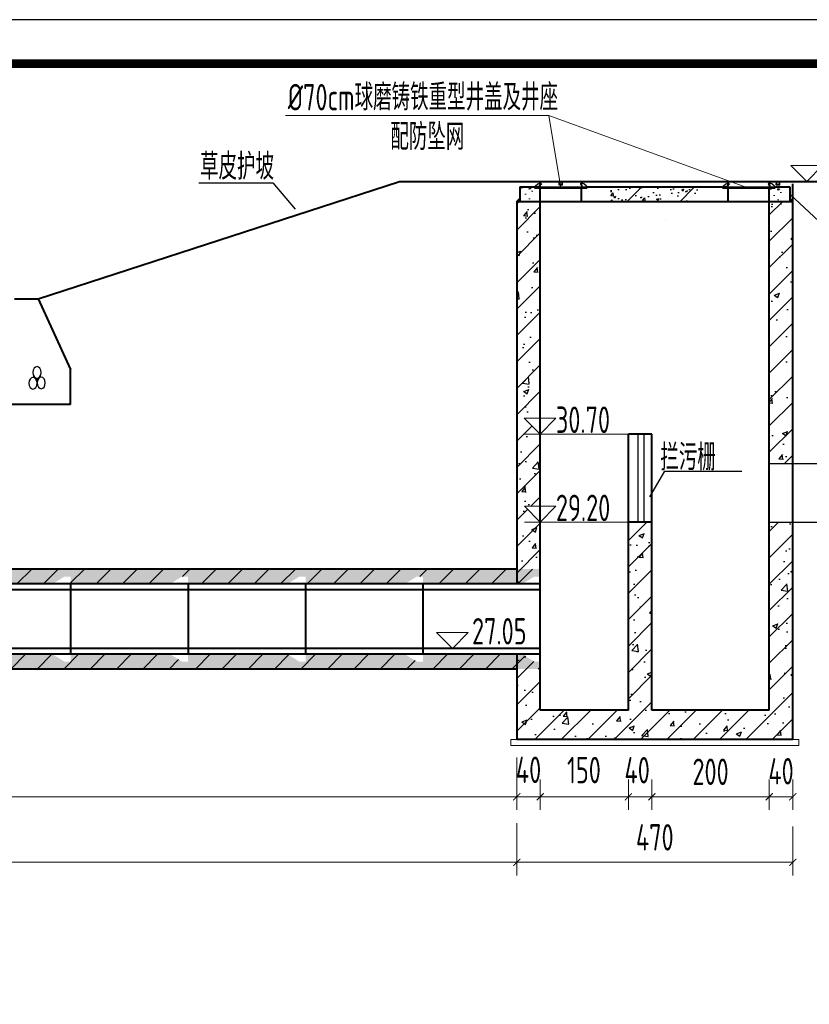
# Model space of a CAD drawing. Header units: millimetres. Extents: x 65530 to 130460, y -103607 to -18875.
# Tile 32 of 73: x 90261 to 91606, y -69826 to -68150. Entities that reach past the tile are written whole.
import ezdxf

# ---------------------------------------------------------------- set-up
doc = ezdxf.new("R2010")
doc.units = ezdxf.units.MM
doc.header["$LTSCALE"] = 0.5
doc.linetypes.add('ACAD_ISO02W100', pattern=[15, 12, -3])
doc.layers.add('DLSS', color=4, linetype='Continuous')
for name, color, linetype, lineweight in [('LAYER3', 7, 'Continuous', 50), ('填充', 4, 'Continuous', 25), ('标注线', 4, 'Continuous', 13), ('粗线', 1, 'Continuous', 40), ('细实线', 7, 'Continuous', 25), ('细线', 3, 'Continuous', 25), ('虚线', 3, 'Continuous', 20), ('轮廓', 1, 'Continuous', 40)]:
    doc.layers.add(name, color=color, linetype=linetype, lineweight=lineweight)
doc.styles.add('HzTxt', font='tssdeng.shx', dxfattribs={"width": 0.7, "bigfont": 'hztxt.shx'})
doc.dimstyles.new('1bi150', dxfattribs={"dimtxt": 45, "dimasz": 22.5, "dimexe": 22.5, "dimexo": 22.5, "dimgap": 20, "dimtad": 1, "dimdec": 0, "dimtxsty": 'HzTxt', "dimblk": 'ARCHTICK', "dimcen": 2.5, "dimclrd": 256, "dimclre": 256, "dimclrt": 256, "dimadec": 0, "dimazin": 0, "dimtfac": 1, "dimtdec": 0, "dimtmove": 2, "dimatfit": 2, "dimfxl": 0, "dimlwd": -1, "dimlwe": -1, "dimarcsym": 0})
pattern_1 = [(45, (92748.0398, -68465.03324), (0.2245064, -0.2245064), [])]
pattern_2 = [(135, (90257.65944, -68465.00642), (-0.2245064, -0.2245064), [])]
pattern_3 = [(45, (92428.0386, -68465.03324), (0.2245064, -0.2245064), [])]
pattern_4 = [(135, (89937.65825, -68465.00642), (-0.2245064, -0.2245064), [])]
pattern_5 = [(45, (-166.666, -2019.82), (-22.45064, 22.45064), [])]

# ---------------------------------------------------------------- blocks, each defined once
blk = doc.blocks.new('_ArchTick')
at = {"color": 0, "linetype": 'ByBlock', "const_width": 0.15}
blk.add_lwpolyline([(-0.5, -0.5), (0.5, 0.5)], dxfattribs=at)
blk = doc.blocks.new('*D390')
at = {"layer": 'Defpoints', "color": 0}
for p in [(91107.8, -69495.1), (87787.5, -69540.5), (87787.5, -69584.2)]:
    blk.add_point(p, dxfattribs=at)
at = {"layer": '标注线'}
for p, q in [((91107.8, -69517.6), (91107.8, -69606.7)), ((87787.5, -69563), (87787.5, -69606.7)), ((91107.8, -69584.2), (87787.5, -69584.2))]:
    blk.add_line(p, q, dxfattribs=at)
at = {"layer": '标注线', "xscale": 12, "yscale": 12, "zscale": 12, "rotation": 180}
blk.add_blockref('_ArchTick', (87787.5, -69584.2), dxfattribs=at)
at = {"layer": '标注线', "xscale": 12, "yscale": 12, "zscale": 12}
blk.add_blockref('_ArchTick', (91107.8, -69584.2), dxfattribs=at)
at = {"layer": '标注线', "insert": (89447.7, -69541.7), "char_height": 45, "attachment_point": 5, "style": 'HzTxt'}
blk.add_mtext('3320', dxfattribs=at)
blk = doc.blocks.new('*D416')
at = {"layer": 'Defpoints', "color": 0}
for p in [(91107.8, -69383.5), (87787.5, -69428.9), (87787.5, -69472.6)]:
    blk.add_point(p, dxfattribs=at)
at = {"layer": '标注线'}
for p, q in [((91107.8, -69406), (91107.8, -69495.1)), ((87787.5, -69451.4), (87787.5, -69495.1)), ((91107.8, -69472.6), (87787.5, -69472.6))]:
    blk.add_line(p, q, dxfattribs=at)
at = {"layer": '标注线', "xscale": 12, "yscale": 12, "zscale": 12, "rotation": 180}
blk.add_blockref('_ArchTick', (87787.5, -69472.6), dxfattribs=at)
at = {"layer": '标注线', "xscale": 12, "yscale": 12, "zscale": 12}
blk.add_blockref('_ArchTick', (91107.8, -69472.6), dxfattribs=at)
at = {"layer": '标注线', "insert": (89447.7, -69430.1), "char_height": 45, "attachment_point": 5, "style": 'HzTxt'}
blk.add_mtext('3320', dxfattribs=at)
blk = doc.blocks.new('*D417')
at = {"layer": 'Defpoints', "color": 0}
for p in [(91107.8, -69421), (91147.8, -69421), (91147.8, -69472.6)]:
    blk.add_point(p, dxfattribs=at)
at = {"layer": '标注线'}
for p, q in [((91107.8, -69443.5), (91107.8, -69495.1)), ((91147.8, -69443.5), (91147.8, -69495.1)), ((91107.8, -69472.6), (91147.8, -69472.6))]:
    blk.add_line(p, q, dxfattribs=at)
at = {"layer": '标注线', "xscale": 12, "yscale": 12, "zscale": 12, "rotation": 180}
blk.add_blockref('_ArchTick', (91107.8, -69472.6), dxfattribs=at)
at = {"layer": '标注线', "xscale": 12, "yscale": 12, "zscale": 12}
blk.add_blockref('_ArchTick', (91147.8, -69472.6), dxfattribs=at)
at = {"layer": '标注线', "insert": (91127.8, -69426.8), "char_height": 45, "attachment_point": 5, "style": 'HzTxt'}
blk.add_mtext('40', dxfattribs=at)
blk = doc.blocks.new('*D418')
at = {"layer": 'Defpoints', "color": 0}
for p in [(91147.8, -69421), (91297.8, -69421), (91297.8, -69472.6)]:
    blk.add_point(p, dxfattribs=at)
at = {"layer": '标注线'}
for p, q in [((91147.8, -69443.5), (91147.8, -69495.1)), ((91297.8, -69443.5), (91297.8, -69495.1)), ((91147.8, -69472.6), (91297.8, -69472.6))]:
    blk.add_line(p, q, dxfattribs=at)
at = {"layer": '标注线', "xscale": 12, "yscale": 12, "zscale": 12, "rotation": 180}
blk.add_blockref('_ArchTick', (91147.8, -69472.6), dxfattribs=at)
at = {"layer": '标注线', "xscale": 12, "yscale": 12, "zscale": 12}
blk.add_blockref('_ArchTick', (91297.8, -69472.6), dxfattribs=at)
at = {"layer": '标注线', "insert": (91222.2, -69427.2), "char_height": 45, "attachment_point": 5, "style": 'HzTxt'}
blk.add_mtext('150', dxfattribs=at)
blk = doc.blocks.new('*D419')
at = {"layer": 'Defpoints', "color": 0}
for p in [(91297.8, -69421), (91337.8, -69421), (91337.8, -69472.6)]:
    blk.add_point(p, dxfattribs=at)
at = {"layer": '标注线'}
for p, q in [((91297.8, -69443.5), (91297.8, -69495.1)), ((91337.8, -69443.5), (91337.8, -69495.1)), ((91297.8, -69472.6), (91337.8, -69472.6))]:
    blk.add_line(p, q, dxfattribs=at)
at = {"layer": '标注线', "xscale": 12, "yscale": 12, "zscale": 12, "rotation": 180}
blk.add_blockref('_ArchTick', (91297.8, -69472.6), dxfattribs=at)
at = {"layer": '标注线', "xscale": 12, "yscale": 12, "zscale": 12}
blk.add_blockref('_ArchTick', (91337.8, -69472.6), dxfattribs=at)
at = {"layer": '标注线', "insert": (91312.8, -69427.4), "char_height": 45, "attachment_point": 5, "style": 'HzTxt'}
blk.add_mtext('40', dxfattribs=at)
blk = doc.blocks.new('*D420')
at = {"layer": 'Defpoints', "color": 0}
for p in [(91337.8, -69421), (91537.8, -69421), (91537.8, -69472.6)]:
    blk.add_point(p, dxfattribs=at)
at = {"layer": '标注线'}
for p, q in [((91337.8, -69443.5), (91337.8, -69495.1)), ((91537.8, -69443.5), (91537.8, -69495.1)), ((91337.8, -69472.6), (91537.8, -69472.6))]:
    blk.add_line(p, q, dxfattribs=at)
at = {"layer": '标注线', "xscale": 12, "yscale": 12, "zscale": 12, "rotation": 180}
blk.add_blockref('_ArchTick', (91337.8, -69472.6), dxfattribs=at)
at = {"layer": '标注线', "xscale": 12, "yscale": 12, "zscale": 12}
blk.add_blockref('_ArchTick', (91537.8, -69472.6), dxfattribs=at)
at = {"layer": '标注线', "insert": (91437.8, -69430.1), "char_height": 45, "attachment_point": 5, "style": 'HzTxt'}
blk.add_mtext('200', dxfattribs=at)
blk = doc.blocks.new('*D421')
at = {"layer": 'Defpoints', "color": 0}
for p in [(91537.8, -69421), (91577.8, -69421), (91577.8, -69472.6)]:
    blk.add_point(p, dxfattribs=at)
at = {"layer": '标注线'}
for p, q in [((91537.8, -69443.5), (91537.8, -69495.1)), ((91577.8, -69443.5), (91577.8, -69495.1)), ((91537.8, -69472.6), (91577.8, -69472.6))]:
    blk.add_line(p, q, dxfattribs=at)
at = {"layer": '标注线', "xscale": 12, "yscale": 12, "zscale": 12, "rotation": 180}
blk.add_blockref('_ArchTick', (91537.8, -69472.6), dxfattribs=at)
at = {"layer": '标注线', "xscale": 12, "yscale": 12, "zscale": 12}
blk.add_blockref('_ArchTick', (91577.8, -69472.6), dxfattribs=at)
at = {"layer": '标注线', "insert": (91557.8, -69429.2), "char_height": 45, "attachment_point": 5, "style": 'HzTxt'}
blk.add_mtext('40', dxfattribs=at)
blk = doc.blocks.new('*D422')
at = {"layer": 'Defpoints', "color": 0}
for p in [(91107.8, -69500.6), (91577.8, -69500.6), (91577.8, -69584.2)]:
    blk.add_point(p, dxfattribs=at)
at = {"layer": '标注线'}
for p, q in [((91107.8, -69523.1), (91107.8, -69606.7)), ((91577.8, -69523.1), (91577.8, -69606.7)), ((91107.8, -69584.2), (91577.8, -69584.2))]:
    blk.add_line(p, q, dxfattribs=at)
at = {"layer": '标注线', "xscale": 12, "yscale": 12, "zscale": 12, "rotation": 180}
blk.add_blockref('_ArchTick', (91107.8, -69584.2), dxfattribs=at)
at = {"layer": '标注线', "xscale": 12, "yscale": 12, "zscale": 12}
blk.add_blockref('_ArchTick', (91577.8, -69584.2), dxfattribs=at)
at = {"layer": '标注线', "insert": (91342.8, -69541.7), "char_height": 45, "attachment_point": 5, "style": 'HzTxt'}
blk.add_mtext('470', dxfattribs=at)

msp = doc.modelspace()

# ---------------------------------------------------------------- hatches: boundary and pattern name
h = msp.add_hatch()
h.set_pattern_fill('ANSI31', color=4, scale=20, style=0)
h.set_pattern_definition([(45, (-493495.074, -3848964.21), (-44.9012806, 44.9012806), [])])
h.paths.add_polyline_path([(91417.85, -68436.18), (91407.85, -68436.18), (91407.85, -68434.18), (91277.85, -68434.18), (91277.85, -68436.18), (91267.85, -68436.18), (91267.85, -68459.18), (91417.85, -68459.18)])
h = msp.add_hatch()
h.set_pattern_fill('AR-CONC', color=4, scale=0.2, style=0)
h.set_pattern_definition([(50, (91267.85, -68459.182), (36.437, -3.188), [3.81, -41.91]), (355, (91267.85, -68459.182), (-7.049, 38.211), [3.048, -33.528]), (100.45, (91270.885, -68459.448), (29.3885, 35.023), [3.238, -35.618]), (46.184, (91267.85, -68449.022), (54.216, -8.408), [5.715, -62.865]), (96.636, (91272.367, -68449.723), (47.48, 49.485), [4.857, -53.427]), (351.184, (91267.85, -68449.02), (47.48, 49.485), [4.572, -50.292]), (21, (91272.93, -68451.562), (30.323, -20.453), [3.81, -41.91]), (326, (91272.93, -68451.562), (12.36, 36.838), [3.048, -33.528]), (71.45, (91275.455, -68453.267), (42.683, 16.385), [3.238, -35.618]), (37.5, (91267.849, -68459.182), (0.6177, 16.911), [0, -33.1216, 0, -34.036, 0, -33.655]), (7.5, (91267.849, -68459.182), (13.364, 20.0361), [0, -19.4056, 0, -32.3596, 0, -12.827]), (327.5, (91256.52, -68459.182), (27.1181, -1.1457), [0, -12.7, 0, -39.624, 0, -52.578]), (317.5, (91251.44, -68459.182), (29.626, 5.0853), [0, -16.51, 0, -26.3144, 0, -37.338])])
h.paths.add_polyline_path([(91417.85, -68436.18), (91407.85, -68436.18), (91407.85, -68434.18), (91277.85, -68434.18), (91277.85, -68436.18), (91267.85, -68436.18), (91267.85, -68459.18), (91417.85, -68459.18)])
at = {"layer": 'DLSS'}
h = msp.add_hatch(color=0, dxfattribs=at)
edge = h.paths.add_edge_path()
edge.add_ellipse((90283.89, -68768.75), major_axis=(0, 9.95), ratio=0.6923048, start_angle=-104.40865, end_angle=3.75378)
edge.add_line((90283.44, -68758.82), (90284.74, -68755.15))
edge.add_ellipse((90290.77, -68750.33), major_axis=(0, 9.95), ratio=0.6923048, start_angle=118.95249, end_angle=240.92676)
edge.add_line((90296.79, -68755.17), (90298.06, -68758.19))
edge.add_ellipse((90297.99, -68768.14), major_axis=(0, 9.95), ratio=0.6923048, start_angle=-0.60611, end_angle=108.08229)
edge.add_line((90291.44, -68771.23), (90290.56, -68771.23))
at = {"layer": '填充'}
h = msp.add_hatch(dxfattribs=at)
h.set_pattern_fill('ANSI31', color=256, scale=10, style=0)
h.set_pattern_definition([(45, (-366.666, -2019.82), (-22.45064, 22.45064), [])])
h.paths.add_polyline_path([(91337.85, -69005.15), (91297.85, -69005.15), (91297.85, -69325.15), (91147.85, -69325.15), (91147.85, -69242.45), (91137.59, -69242.45), (91117.5, -69230.15), (91107.85, -69230.15), (91107.85, -69375.15), (91577.85, -69375.15), (91577.85, -69005.15), (91537.85, -69005.15), (91537.85, -69325.15), (91337.85, -69325.15)])
h.paths.add_polyline_path([(91107.85, -69110.15), (91117.5, -69110.15), (91137.59, -69097.85), (91147.85, -69097.85), (91147.85, -69005.4), (91120.67, -68978.22), (91147.85, -68978.22), (91147.85, -68855.4), (91120.66, -68828.22), (91147.85, -68828.22), (91147.85, -68459.18), (91107.85, -68459.18)])
h.paths.add_polyline_path([(91577.85, -68459.18), (91537.85, -68459.18), (91537.85, -68905.15), (91577.85, -68905.15)])
h = msp.add_hatch(dxfattribs=at)
h.set_pattern_fill('ANSI31', color=256, scale=10, style=0)
h.set_pattern_definition(pattern_5)
h.paths.add_polyline_path([(91147.85, -69097.85), (91147.85, -69085.15), (89267.1, -69085.15), (89267.1, -69110.15), (89317.5, -69110.15), (89337.59, -69097.85), (89348.09, -69097.85), (89348.09, -69110.15), (89353.09, -69110.15), (89354.09, -69109.25), (89356.09, -69109.25), (89357.09, -69110.15), (89517.5, -69110.15), (89537.59, -69097.85), (89548.09, -69097.85), (89548.09, -69110.15), (89553.09, -69110.15), (89554.09, -69109.25), (89556.09, -69109.25), (89557.09, -69110.15), (89717.5, -69110.15), (89737.59, -69097.85), (89748.09, -69097.85), (89748.09, -69110.15), (89753.09, -69110.15), (89754.09, -69109.25), (89756.09, -69109.25), (89757.09, -69110.15), (89917.5, -69110.15), (89937.59, -69097.85), (89948.09, -69097.85), (89948.09, -69110.15), (89953.09, -69110.15), (89954.09, -69109.25), (89956.09, -69109.25), (89957.09, -69110.15), (90117.5, -69110.15), (90137.59, -69097.85), (90148.09, -69097.85), (90148.09, -69110.15), (90153.09, -69110.15), (90154.09, -69109.25), (90156.09, -69109.25), (90157.09, -69110.15), (90317.5, -69110.15), (90337.59, -69097.85), (90348.09, -69097.85), (90348.09, -69110.15), (90353.09, -69110.15), (90354.09, -69109.25), (90356.09, -69109.25), (90357.09, -69110.15), (90517.5, -69110.15), (90537.59, -69097.85), (90548.09, -69097.85), (90548.09, -69110.15), (90553.09, -69110.15), (90554.09, -69109.25), (90556.09, -69109.25), (90557.09, -69110.15), (90717.5, -69110.15), (90737.59, -69097.85), (90748.09, -69097.85), (90748.09, -69110.15), (90753.09, -69110.15), (90754.09, -69109.25), (90756.09, -69109.25), (90757.09, -69110.15), (90917.5, -69110.15), (90937.59, -69097.85), (90948.09, -69097.85), (90948.09, -69110.15), (90953.09, -69110.15), (90954.09, -69109.25), (90956.09, -69109.25), (90957.09, -69110.15), (91117.5, -69110.15), (91137.59, -69097.85)])
h.paths.add_polyline_path([(87747.85, -69085.15), (87747.85, -69097.85), (87748.09, -69097.85), (87748.09, -69110.15), (87753.09, -69110.15), (87754.09, -69109.25), (87756.09, -69109.25), (87757.09, -69110.15), (87917.5, -69110.15), (87937.59, -69097.85), (87948.09, -69097.85), (87948.09, -69110.15), (87953.09, -69110.15), (87954.09, -69109.25), (87956.09, -69109.25), (87957.09, -69110.15), (88117.5, -69110.15), (88137.59, -69097.85), (88148.09, -69097.85), (88148.09, -69110.15), (88153.09, -69110.15), (88154.09, -69109.25), (88156.09, -69109.25), (88157.09, -69110.15), (88317.5, -69110.15), (88337.59, -69097.85), (88348.09, -69097.85), (88348.09, -69110.15), (88353.09, -69110.15), (88354.09, -69109.25), (88356.09, -69109.25), (88357.09, -69110.15), (88517.5, -69110.15), (88537.59, -69097.85), (88548.09, -69097.85), (88548.09, -69110.15), (88553.09, -69110.15), (88554.09, -69109.25), (88556.09, -69109.25), (88557.09, -69110.15), (88717.5, -69110.15), (88737.59, -69097.85), (88748.09, -69097.85), (88748.09, -69110.15), (88753.09, -69110.15), (88754.09, -69109.25), (88756.09, -69109.25), (88757.09, -69110.15), (88917.5, -69110.15), (88937.59, -69097.85), (88948.09, -69097.85), (88948.09, -69110.15), (88953.09, -69110.15), (88954.09, -69109.25), (88956.09, -69109.25), (88957.09, -69110.15), (89117.5, -69110.15), (89137.59, -69097.85), (89148.09, -69097.85), (89148.09, -69110.15), (89153.09, -69110.15), (89154.09, -69109.25), (89156.09, -69109.25), (89157.09, -69110.15), (89267.1, -69110.15), (89267.1, -69085.15)])
h = msp.add_hatch(dxfattribs=at)
h.set_pattern_fill('ANSI31', color=256, scale=10, style=0)
h.set_pattern_definition(pattern_5)
h.paths.add_polyline_path([(87747.85, -69242.45), (87747.85, -69255.15), (91147.85, -69255.15), (91147.85, -69242.45), (91137.59, -69242.45), (91117.5, -69230.15), (90957.09, -69230.15), (90955.09, -69231.95), (90953.09, -69230.15), (90948.09, -69230.15), (90948.09, -69242.45), (90937.59, -69242.45), (90917.5, -69230.15), (90757.09, -69230.15), (90755.09, -69231.95), (90753.09, -69230.15), (90748.09, -69230.15), (90748.09, -69242.45), (90737.59, -69242.45), (90717.5, -69230.15), (90557.09, -69230.15), (90555.09, -69231.95), (90553.09, -69230.15), (90548.09, -69230.15), (90548.09, -69242.45), (90537.59, -69242.45), (90517.5, -69230.15), (90357.09, -69230.15), (90355.09, -69231.95), (90353.09, -69230.15), (90348.09, -69230.15), (90348.09, -69242.45), (90337.59, -69242.45), (90317.5, -69230.15), (90157.09, -69230.15), (90155.09, -69231.95), (90153.09, -69230.15), (90148.09, -69230.15), (90148.09, -69242.45), (90137.59, -69242.45), (90117.5, -69230.15), (89957.09, -69230.15), (89955.09, -69231.95), (89953.09, -69230.15), (89948.09, -69230.15), (89948.09, -69242.45), (89937.59, -69242.45), (89917.5, -69230.15), (89757.09, -69230.15), (89755.09, -69231.95), (89753.09, -69230.15), (89748.09, -69230.15), (89748.09, -69242.45), (89737.59, -69242.45), (89717.5, -69230.15), (89557.09, -69230.15), (89555.09, -69231.95), (89553.09, -69230.15), (89548.09, -69230.15), (89548.09, -69242.45), (89537.59, -69242.45), (89517.5, -69230.15), (89357.09, -69230.15), (89355.09, -69231.95), (89353.09, -69230.15), (89348.09, -69230.15), (89348.09, -69242.45), (89337.59, -69242.45), (89317.5, -69230.15), (89157.09, -69230.15), (89155.09, -69231.95), (89153.09, -69230.15), (89148.09, -69230.15), (89148.09, -69242.45), (89137.59, -69242.45), (89117.5, -69230.15), (88957.09, -69230.15), (88955.09, -69231.95), (88953.09, -69230.15), (88948.09, -69230.15), (88948.09, -69242.45), (88937.59, -69242.45), (88917.5, -69230.15), (88757.09, -69230.15), (88755.09, -69231.95), (88753.09, -69230.15), (88748.09, -69230.15), (88748.09, -69242.45), (88737.59, -69242.45), (88717.5, -69230.15), (88557.09, -69230.15), (88555.09, -69231.95), (88553.09, -69230.15), (88548.09, -69230.15), (88548.09, -69242.45), (88537.59, -69242.45), (88517.5, -69230.15), (88357.09, -69230.15), (88355.09, -69231.95), (88353.09, -69230.15), (88348.09, -69230.15), (88348.09, -69242.45), (88337.59, -69242.45), (88317.5, -69230.15), (88157.09, -69230.15), (88155.09, -69231.95), (88153.09, -69230.15), (88148.09, -69230.15), (88148.09, -69242.45), (88137.59, -69242.45), (88117.5, -69230.15), (87957.09, -69230.15), (87955.09, -69231.95), (87953.09, -69230.15), (87948.09, -69230.15), (87948.09, -69242.45), (87937.59, -69242.45), (87917.5, -69230.15), (87757.09, -69230.15), (87755.09, -69231.95), (87753.09, -69230.15), (87748.09, -69230.15), (87748.09, -69242.45)])
at = {"layer": '标注线'}
h = msp.add_hatch(dxfattribs=at)
h.set_pattern_fill('AR-CONC', color=256, scale=0.2)
h.set_pattern_definition([(130, (126041.744, -71508.818), (-36.436934, -3.187817), [3.81, -41.91]), (185, (126041.744, -71508.818), (7.048684, 38.21137), [3.048, -33.528117]), (79.54856, (126038.708, -71509.084), (-29.38825, 35.02355), [3.238, -35.61805]), (133.8158, (126041.744, -71498.66), (-54.21581, -8.408466), [5.715, -62.865]), (83.36444, (126037.226, -71499.36), (-47.48083, 49.485225), [4.857005, -53.42712]), (188.81585, (126041.744, -71498.66), (-47.48083, 49.485225), [4.57199, -50.29195]), (159, (126036.664, -71501.198), (-30.322878, -20.45304), [3.81, -41.91]), (214, (126036.664, -71501.198), (-12.360406, 36.837593), [3.048, -33.528]), (108.54855, (126034.137, -71502.902), (-42.683284, 16.384554), [3.238, -35.617988]), (142.5, (126041.744, -71508.818), (-0.6177207, 16.911008), [0, -33.1216, 0, -34.036, 0, -33.655]), (172.5, (126041.744, -71508.818), (-13.3639325, 20.036115), [0, -19.4056, 0, -32.3596, 0, -12.827]), (212.5, (126053.072, -71508.818), (-27.118119, -1.145749), [0, -12.7, 0, -39.624, 0, -52.578]), (222.5, (126058.152, -71508.818), (-29.625836, 5.085298), [0, -16.51, 0, -26.3144, 0, -37.338])])
h.paths.add_polyline_path([(91149.47, -68457.16), (91149.47, -68432.16), (91124.47, -68432.16), (91124.47, -68434.16), (91114.47, -68434.16), (91114.47, -68457.16)])
h = msp.add_hatch(dxfattribs=at)
h.set_pattern_fill('AR-CONC', color=256, scale=0.2)
h.set_pattern_definition([(130, (126465.124, -71510.84), (-36.436934, -3.187817), [3.81, -41.91]), (185, (126465.124, -71510.84), (7.048684, 38.21137), [3.048, -33.528117]), (79.54856, (126462.088, -71511.106), (-29.38825, 35.02355), [3.238, -35.61805]), (133.8158, (126465.124, -71500.68), (-54.21581, -8.408466), [5.715, -62.865]), (83.36444, (126460.606, -71501.38), (-47.48083, 49.485225), [4.857005, -53.42712]), (188.81585, (126465.124, -71500.68), (-47.48083, 49.485225), [4.57199, -50.29195]), (159, (126460.044, -71503.22), (-30.322878, -20.45304), [3.81, -41.91]), (214, (126460.044, -71503.22), (-12.360406, 36.837593), [3.048, -33.528]), (108.54855, (126457.517, -71504.924), (-42.683284, 16.384554), [3.238, -35.617988]), (142.5, (126465.124, -71510.84), (-0.6177207, 16.911008), [0, -33.1216, 0, -34.036, 0, -33.655]), (172.5, (126465.124, -71510.84), (-13.3639325, 20.036115), [0, -19.4056, 0, -32.3596, 0, -12.827]), (212.5, (126476.453, -71510.84), (-27.118119, -1.145749), [0, -12.7, 0, -39.624, 0, -52.578]), (222.5, (126481.533, -71510.84), (-29.625836, 5.085298), [0, -16.51, 0, -26.3144, 0, -37.338])])
h.paths.add_polyline_path([(91572.85, -68459.18), (91572.85, -68434.18), (91547.85, -68434.18), (91547.85, -68436.18), (91537.85, -68436.18), (91537.85, -68459.18)])
at = {"layer": '细实线'}
h = msp.add_hatch(dxfattribs=at)
h.set_pattern_fill('AR-CONC', color=256, scale=0.5, style=0)
h.set_pattern_definition([(50, (-366.666, -2019.82), (91.092334, -7.969543), [9.525, -104.775]), (355, (-366.67, -2019.82), (-17.62141, 95.52832), [7.62, -83.82]), (100.451, (-359.075, -2020.48), (73.47125, 87.558344), [8.095, -89.045]), (46.1842, (-366.67, -1994.42), (135.53952, -21.02116), [14.2875, -157.1625]), (96.6356, (-355.37, -1996.17), (118.70212, 123.71278), [12.1425, -133.5675]), (351.184, (-366.67, -1994.42), (118.7023, 123.71256), [11.43, -125.73]), (21, (-353.966, -2000.77), (75.80744, -51.13276), [9.525, -104.775]), (326, (-353.97, -2000.77), (30.901014, 92.09398), [7.62, -83.82]), (71.4514, (-347.65, -2005.03), (106.708245, 40.96143), [8.095, -89.045]), (37.5, (-366.666, -2019.82), (1.544302, 42.277519), [0, -82.804, 0, -85.09, 0, -84.1375]), (7.5, (-366.666, -2019.82), (33.409831, 50.090287), [0, -48.514, 0, -80.899, 0, -32.0675]), (327.5, (-394.987, -2019.82), (67.795298, -2.864372), [0, -31.75, 0, -99.06, 0, -131.445]), (317.5, (-407.69, -2019.82), (74.06459, 12.713246), [0, -41.275, 0, -65.786, 0, -93.345])])
h.paths.add_polyline_path([(91147.85, -68459.18), (91107.85, -68459.18), (91107.85, -69110.15), (91117.5, -69110.15), (91137.59, -69097.85), (91147.85, -69097.85), (91147.85, -69005.4), (91120.67, -68978.22), (91147.85, -68978.22), (91147.85, -68855.4), (91120.66, -68828.22), (91147.85, -68828.22)])
h.paths.add_polyline_path([(91537.85, -68905.15), (91577.85, -68905.15), (91577.85, -68459.18), (91537.85, -68459.18)])
h.paths.add_polyline_path([(91337.85, -69005.15), (91297.85, -69005.15), (91297.85, -69325.15), (91147.85, -69325.15), (91147.85, -69242.45), (91137.59, -69242.45), (91117.5, -69230.15), (91107.85, -69230.15), (91107.85, -69375.15), (91577.85, -69375.15), (91577.85, -69005.15), (91537.85, -69005.15), (91537.85, -69325.15), (91337.85, -69325.15)])
h = msp.add_hatch(dxfattribs=at)
h.set_pattern_fill('AR-CONC', color=256, scale=0.5, style=0)
h.set_pattern_definition([(50, (-166.666, -2019.82), (91.092334, -7.969543), [9.525, -104.775]), (355, (-166.67, -2019.82), (-17.62141, 95.52832), [7.62, -83.82]), (100.451, (-159.075, -2020.48), (73.47125, 87.558344), [8.095, -89.045]), (46.1842, (-166.67, -1994.42), (135.53952, -21.02116), [14.2875, -157.1625]), (96.6356, (-155.37, -1996.17), (118.70212, 123.71278), [12.1425, -133.5675]), (351.184, (-166.67, -1994.42), (118.7023, 123.71256), [11.43, -125.73]), (21, (-153.966, -2000.77), (75.80744, -51.13276), [9.525, -104.775]), (326, (-153.97, -2000.77), (30.901014, 92.09398), [7.62, -83.82]), (71.4514, (-147.65, -2005.03), (106.708245, 40.96143), [8.095, -89.045]), (37.5, (-166.666, -2019.82), (1.544302, 42.277519), [0, -82.804, 0, -85.09, 0, -84.1375]), (7.5, (-166.666, -2019.82), (33.409831, 50.090287), [0, -48.514, 0, -80.899, 0, -32.0675]), (327.5, (-194.987, -2019.82), (67.795298, -2.864372), [0, -31.75, 0, -99.06, 0, -131.445]), (317.5, (-207.69, -2019.82), (74.06459, 12.713246), [0, -41.275, 0, -65.786, 0, -93.345])])
h.paths.add_polyline_path([(91147.85, -69097.85), (91147.85, -69085.15), (89267.1, -69085.15), (89267.1, -69110.15), (89317.5, -69110.15), (89337.59, -69097.85), (89348.09, -69097.85), (89348.09, -69110.15), (89353.09, -69110.15), (89355.09, -69108.35), (89357.09, -69110.15), (89517.5, -69110.15), (89537.59, -69097.85), (89548.09, -69097.85), (89548.09, -69110.15), (89553.09, -69110.15), (89555.09, -69108.35), (89557.09, -69110.15), (89717.5, -69110.15), (89737.59, -69097.85), (89748.09, -69097.85), (89748.09, -69110.15), (89753.09, -69110.15), (89755.09, -69108.35), (89757.09, -69110.15), (89917.5, -69110.15), (89937.59, -69097.85), (89948.09, -69097.85), (89948.09, -69110.15), (89953.09, -69110.15), (89955.09, -69108.35), (89957.09, -69110.15), (90117.5, -69110.15), (90137.59, -69097.85), (90148.09, -69097.85), (90148.09, -69110.15), (90153.09, -69110.15), (90155.09, -69108.35), (90157.09, -69110.15), (90317.5, -69110.15), (90337.59, -69097.85), (90348.09, -69097.85), (90348.09, -69110.15), (90353.09, -69110.15), (90355.09, -69108.35), (90357.09, -69110.15), (90517.5, -69110.15), (90537.59, -69097.85), (90548.09, -69097.85), (90548.09, -69110.15), (90553.09, -69110.15), (90555.09, -69108.35), (90557.09, -69110.15), (90717.5, -69110.15), (90737.59, -69097.85), (90748.09, -69097.85), (90748.09, -69110.15), (90753.09, -69110.15), (90755.09, -69108.35), (90757.09, -69110.15), (90917.5, -69110.15), (90937.59, -69097.85), (90948.09, -69097.85), (90948.09, -69110.15), (90953.09, -69110.15), (90955.09, -69108.35), (90957.09, -69110.15), (91117.5, -69110.15), (91137.59, -69097.85)])
h.paths.add_polyline_path([(87747.85, -69085.15), (87747.85, -69097.85), (87748.09, -69097.85), (87748.09, -69110.15), (87753.09, -69110.15), (87755.09, -69108.35), (87757.09, -69110.15), (87917.5, -69110.15), (87937.59, -69097.85), (87948.09, -69097.85), (87948.09, -69110.15), (87953.09, -69110.15), (87955.09, -69108.35), (87957.09, -69110.15), (88117.5, -69110.15), (88137.59, -69097.85), (88148.09, -69097.85), (88148.09, -69110.15), (88153.09, -69110.15), (88155.09, -69108.35), (88157.09, -69110.15), (88317.5, -69110.15), (88337.59, -69097.85), (88348.09, -69097.85), (88348.09, -69110.15), (88353.09, -69110.15), (88355.09, -69108.35), (88357.09, -69110.15), (88517.5, -69110.15), (88537.59, -69097.85), (88548.09, -69097.85), (88548.09, -69110.15), (88553.09, -69110.15), (88555.09, -69108.35), (88557.09, -69110.15), (88717.5, -69110.15), (88737.59, -69097.85), (88748.09, -69097.85), (88748.09, -69110.15), (88753.09, -69110.15), (88755.09, -69108.35), (88757.09, -69110.15), (88917.5, -69110.15), (88937.59, -69097.85), (88948.09, -69097.85), (88948.09, -69110.15), (88953.09, -69110.15), (88955.09, -69108.35), (88957.09, -69110.15), (89117.5, -69110.15), (89137.59, -69097.85), (89148.09, -69097.85), (89148.09, -69110.15), (89153.09, -69110.15), (89155.09, -69108.35), (89157.09, -69110.15), (89267.1, -69110.15), (89267.1, -69085.15)])
h.paths.add_polyline_path([(87747.85, -69242.45), (87747.85, -69255.15), (91147.85, -69255.15), (91147.85, -69242.45), (91137.59, -69242.45), (91117.5, -69230.15), (90957.09, -69230.15), (90955.09, -69231.95), (90953.09, -69230.15), (90948.09, -69230.15), (90948.09, -69242.45), (90937.59, -69242.45), (90917.5, -69230.15), (90757.09, -69230.15), (90755.09, -69231.95), (90753.09, -69230.15), (90748.09, -69230.15), (90748.09, -69242.45), (90737.59, -69242.45), (90717.5, -69230.15), (90557.09, -69230.15), (90555.09, -69231.95), (90553.09, -69230.15), (90548.09, -69230.15), (90548.09, -69242.45), (90537.59, -69242.45), (90517.5, -69230.15), (90357.09, -69230.15), (90355.09, -69231.95), (90353.09, -69230.15), (90348.09, -69230.15), (90348.09, -69242.45), (90337.59, -69242.45), (90317.5, -69230.15), (90157.09, -69230.15), (90155.09, -69231.95), (90153.09, -69230.15), (90148.09, -69230.15), (90148.09, -69242.45), (90137.59, -69242.45), (90117.5, -69230.15), (89957.09, -69230.15), (89955.09, -69231.95), (89953.09, -69230.15), (89948.09, -69230.15), (89948.09, -69242.45), (89937.59, -69242.45), (89917.5, -69230.15), (89757.09, -69230.15), (89755.09, -69231.95), (89753.09, -69230.15), (89748.09, -69230.15), (89748.09, -69242.45), (89737.59, -69242.45), (89717.5, -69230.15), (89557.09, -69230.15), (89555.09, -69231.95), (89553.09, -69230.15), (89548.09, -69230.15), (89548.09, -69242.45), (89537.59, -69242.45), (89517.5, -69230.15), (89357.09, -69230.15), (89355.09, -69231.95), (89353.09, -69230.15), (89348.09, -69230.15), (89348.09, -69242.45), (89337.59, -69242.45), (89317.5, -69230.15), (89157.09, -69230.15), (89155.09, -69231.95), (89153.09, -69230.15), (89148.09, -69230.15), (89148.09, -69242.45), (89137.59, -69242.45), (89117.5, -69230.15), (88957.09, -69230.15), (88955.09, -69231.95), (88953.09, -69230.15), (88948.09, -69230.15), (88948.09, -69242.45), (88937.59, -69242.45), (88917.5, -69230.15), (88757.09, -69230.15), (88755.09, -69231.95), (88753.09, -69230.15), (88748.09, -69230.15), (88748.09, -69242.45), (88737.59, -69242.45), (88717.5, -69230.15), (88557.09, -69230.15), (88555.09, -69231.95), (88553.09, -69230.15), (88548.09, -69230.15), (88548.09, -69242.45), (88537.59, -69242.45), (88517.5, -69230.15), (88357.09, -69230.15), (88355.09, -69231.95), (88353.09, -69230.15), (88348.09, -69230.15), (88348.09, -69242.45), (88337.59, -69242.45), (88317.5, -69230.15), (88157.09, -69230.15), (88155.09, -69231.95), (88153.09, -69230.15), (88148.09, -69230.15), (88148.09, -69242.45), (88137.59, -69242.45), (88117.5, -69230.15), (87957.09, -69230.15), (87955.09, -69231.95), (87953.09, -69230.15), (87948.09, -69230.15), (87948.09, -69242.45), (87937.59, -69242.45), (87917.5, -69230.15), (87757.09, -69230.15), (87755.09, -69231.95), (87753.09, -69230.15), (87748.09, -69230.15), (87748.09, -69242.45)])
at = {"layer": '细线', "linetype": 'Continuous', "lineweight": 25}
h = msp.add_hatch(dxfattribs=at)
h.set_pattern_fill('ANSI31', color=256, scale=0.1, angle=90, style=0)
h.set_pattern_definition(pattern_4)
h.paths.add_polyline_path([(91147.85, -68430.15), (91146.96, -68430.15), (91146.61, -68434.28), (91139.79, -68434.14), (91139.79, -68433.65), (91139.12, -68433.65), (91138.87, -68435.15), (91147.37, -68435.15)])
h = msp.add_hatch(dxfattribs=at)
h.set_pattern_fill('ANSI31', color=256, scale=0.1, angle=90, style=0)
h.set_pattern_definition(pattern_4)
h.paths.add_polyline_path([(91148.84, -68427.95), (91149.04, -68429.06), (91147.84, -68429.1), (91148.23, -68427.95), (91147.97, -68427.96), (91147.97, -68427.95), (91147.15, -68427.95), (91146.96, -68430.15), (91149.49, -68430.15), (91149.45, -68429.99)])
h.paths.add_polyline_path([(91147.92, -68425.19), (91147.18, -68425.18), (91147.24, -68427.95), (91147.97, -68427.95)])
h = msp.add_hatch(dxfattribs=at)
h.set_pattern_fill('ANSI31', color=256, scale=0.1, angle=90, style=0)
h.set_pattern_definition(pattern_3)
h.paths.add_polyline_path([(91216.85, -68427.97), (91216.65, -68429.09), (91217.86, -68429.13), (91217.47, -68427.98), (91217.72, -68427.98), (91217.72, -68427.97), (91218.55, -68427.97), (91218.74, -68430.17), (91216.21, -68430.17), (91216.24, -68430.02)])
h.paths.add_polyline_path([(91217.78, -68425.22), (91218.52, -68425.2), (91218.45, -68427.97), (91217.72, -68427.97)])
h = msp.add_hatch(dxfattribs=at)
h.set_pattern_fill('ANSI31', color=256, scale=0.1, angle=90, style=0)
h.set_pattern_definition(pattern_3)
h.paths.add_polyline_path([(91217.85, -68430.17), (91218.74, -68430.17), (91219.09, -68434.31), (91225.9, -68434.17), (91225.9, -68433.67), (91226.57, -68433.67), (91226.83, -68435.17), (91218.33, -68435.17)])
h = msp.add_hatch(dxfattribs=at)
h.set_pattern_fill('ANSI31', color=256, scale=0.1, angle=90, style=0)
h.set_pattern_definition(pattern_2)
h.paths.add_polyline_path([(91467.85, -68430.15), (91466.96, -68430.15), (91466.61, -68434.28), (91459.79, -68434.14), (91459.79, -68433.65), (91459.13, -68433.65), (91458.87, -68435.15), (91467.37, -68435.15)])
h = msp.add_hatch(dxfattribs=at)
h.set_pattern_fill('ANSI31', color=256, scale=0.1, angle=90, style=0)
h.set_pattern_definition(pattern_2)
h.paths.add_polyline_path([(91468.84, -68427.95), (91469.04, -68429.06), (91467.84, -68429.1), (91468.23, -68427.95), (91467.97, -68427.96), (91467.97, -68427.95), (91467.15, -68427.95), (91466.96, -68430.15), (91469.49, -68430.15), (91469.45, -68429.99)])
h.paths.add_polyline_path([(91467.92, -68425.19), (91467.18, -68425.18), (91467.24, -68427.95), (91467.97, -68427.95)])
h = msp.add_hatch(dxfattribs=at)
h.set_pattern_fill('ANSI31', color=256, scale=0.1, angle=90, style=0)
h.set_pattern_definition(pattern_1)
h.paths.add_polyline_path([(91536.86, -68427.97), (91536.66, -68429.09), (91537.86, -68429.13), (91537.47, -68427.98), (91537.72, -68427.98), (91537.72, -68427.97), (91538.55, -68427.97), (91538.74, -68430.17), (91536.21, -68430.17), (91536.24, -68430.02)])
h.paths.add_polyline_path([(91537.78, -68425.22), (91538.52, -68425.2), (91538.46, -68427.97), (91537.72, -68427.97)])
h = msp.add_hatch(dxfattribs=at)
h.set_pattern_fill('ANSI31', color=256, scale=0.1, angle=90, style=0)
h.set_pattern_definition(pattern_1)
h.paths.add_polyline_path([(91537.85, -68430.17), (91538.74, -68430.17), (91539.09, -68434.31), (91545.91, -68434.17), (91545.91, -68433.67), (91546.57, -68433.67), (91546.83, -68435.17), (91538.33, -68435.17)])

# ---------------------------------------------------------------- linework, layer by layer
for p, q in [((91314.11, -68855.15), (91314.11, -69005.15)), ((91324.11, -68855.15), (91324.11, -69005.15))]:
    msp.add_line(p, q)
at = {"color": 4}
for q in [(91333.56, -68962.05), (91491.28, -68918.56)]:
    msp.add_line((91359.39, -68918.56), q, dxfattribs=at)
at = {"color": 0}
msp.add_lwpolyline([(86218.76, -72604.87), (92518.76, -72604.87), (92518.76, -68149.87), (86218.76, -68149.87)], close=True, dxfattribs=at)
at = {"color": 0, "const_width": 15}
msp.add_lwpolyline([(86593.76, -72529.87), (92443.76, -72529.87), (92443.76, -68224.87), (86593.76, -68224.87)], close=True, dxfattribs=at)
at = {"layer": 'DLSS', "color": 0}
for p, q in [((90566.1, -68427.33), (90692.3, -68427.33)), ((90692.3, -68427.33), (90730.3, -68472.6))]:
    msp.add_line(p, q, dxfattribs=at)
at = {"layer": 'DLSS', "color": 0, "extrusion": (0, 0, -1)}
for centre in [(90290.77, -68750.33), (90283.89, -68768.75), (90297.99, -68768.14)]:
    msp.add_ellipse(centre, major_axis=(0, 9.95), ratio=0.6923048, dxfattribs=at)
at = {"layer": 'LAYER3', "color": 7, "lineweight": 50}
for p, q in [((91457.85, -68434.18), (91457.85, -68436.18)), ((91547.85, -68434.18), (91547.85, -68436.18))]:
    msp.add_line(p, q, dxfattribs=at)
at = {"layer": '标注线'}
for p, q in [((90714.18, -68313.17), (91162.12, -68313.19)), ((91162.12, -68313.19), (91182.85, -68436.18)), ((91162.12, -68313.19), (91498.09, -68435.18)), ((91162.14, -68425.17), (91162.35, -68425.62)), ((91467.18, -68425.18), (91467.18, -68425.17)), ((91538.52, -68425.2), (91538.52, -68425.17)), ((91638.84, -68508.41), (91572.85, -68446.68)), ((91361.68, -68489.27), (91361.68, -68489.24)), ((91297.85, -68855.15), (91120.66, -68855.15)), ((91297.85, -69005.15), (91120.67, -69005.15)), ((91097.85, -69385.15), (91097.85, -69375.15)), ((91097.85, -69375.15), (91107.85, -69375.15)), ((91587.85, -69385.15), (91097.85, -69385.15)), ((91577.85, -69375.15), (91587.85, -69375.15)), ((91587.85, -69385.15), (91587.85, -69375.15))]:
    msp.add_line(p, q, dxfattribs=at)
for points in [[(91601.64, -68425.17), (91628.57, -68398.24), (91574.71, -68398.24)], [(91147.6, -68855.15), (91174.53, -68828.22), (91120.66, -68828.22)], [(91147.6, -69005.15), (91174.53, -68978.22), (91120.67, -68978.22)], [(90998.06, -69220.15), (91024.99, -69193.22), (90971.13, -69193.22)]]:
    msp.add_lwpolyline(points, close=True, dxfattribs=at)
at = {"layer": '粗线'}
for p, q in [((91577.85, -69375.15), (91577.85, -68429.16)), ((91112.85, -68434.18), (91137.85, -68434.18)), ((91112.85, -68434.18), (91112.85, -68459.18)), ((91137.85, -68434.18), (91137.85, -68436.18)), ((91137.85, -68436.18), (91227.85, -68436.18)), ((91147.85, -68459.18), (91147.85, -68436.18)), ((91217.85, -68459.18), (91217.85, -68436.18)), ((91227.85, -68434.18), (91457.85, -68434.18)), ((91227.85, -68434.18), (91227.85, -68436.18)), ((91457.85, -68436.18), (91547.85, -68436.18)), ((91467.85, -68459.18), (91467.85, -68436.18)), ((91537.85, -68459.18), (91537.85, -68436.18)), ((91547.85, -68434.18), (91572.85, -68434.18)), ((91572.85, -68434.18), (91572.85, -68459.18)), ((91107.85, -68459.18), (91112.85, -68454.18)), ((91107.85, -68459.18), (91577.85, -68459.18)), ((91107.85, -68459.18), (91107.85, -69110.15)), ((91147.85, -69325.15), (91147.85, -68459.18)), ((91537.85, -69325.15), (91537.85, -68459.18)), ((91577.85, -68459.18), (91572.85, -68454.18)), ((91297.85, -69325.15), (91297.85, -68855.15)), ((91337.85, -68855.15), (91297.85, -68855.15)), ((91337.85, -69325.15), (91337.85, -68855.15)), ((91337.85, -69005.15), (91297.85, -69005.15)), ((91107.85, -69230.15), (91107.85, -69375.15)), ((91297.85, -69325.15), (91147.85, -69325.15)), ((91537.85, -69325.15), (91337.85, -69325.15)), ((91577.85, -69375.15), (91107.85, -69375.15))]:
    msp.add_line(p, q, dxfattribs=at)
at = {"layer": '细实线'}
for p, q in [((91537.85, -68905.15), (91662.99, -68905.15)), ((91537.85, -69005.15), (91662.99, -69005.15))]:
    msp.add_line(p, q, dxfattribs=at)
at = {"layer": '细线', "linetype": 'Continuous', "lineweight": 25}
for p, q in [((91139.2, -68433.17), (91143.64, -68429.27)), ((91143.64, -68429.27), (91147.24, -68427.91)), ((91146.61, -68434.28), (91147.15, -68427.95)), ((91146.63, -68434.22), (91147.05, -68430.22)), ((91147.13, -68425.17), (91217.72, -68425.17)), ((91147.13, -68425.87), (91179.61, -68425.87)), ((91147.18, -68427.98), (91147.18, -68425.18)), ((91147.18, -68425.18), (91147.98, -68425.19)), ((91147.24, -68427.91), (91147.18, -68425.18)), ((91147.18, -68425.18), (91147.92, -68425.19)), ((91147.36, -68435.19), (91147.85, -68430.15)), ((91147.85, -68430.15), (91147.36, -68435.19)), ((91147.84, -68429.1), (91148.24, -68427.92)), ((91147.84, -68429.1), (91149.04, -68429.06)), ((91149.63, -68430.59), (91147.85, -68430.15)), ((91147.92, -68425.19), (91147.97, -68427.96)), ((91147.97, -68427.96), (91148.84, -68427.95)), ((91147.98, -68425.19), (91147.98, -68425.59)), ((91147.98, -68425.19), (91147.98, -68425.59)), ((91149.04, -68429.05), (91148.84, -68427.92)), ((91148.84, -68427.95), (91149.63, -68430.59)), ((91149.63, -68430.59), (91149.48, -68430.12)), ((91204.5, -68425.46), (91162.28, -68425.47)), ((91162.5, -68425.46), (91162.5, -68425.2)), ((91164.5, -68425.46), (91164.5, -68425.2)), ((91166.5, -68425.46), (91166.5, -68425.2)), ((91168.5, -68425.46), (91168.5, -68425.2)), ((91170.5, -68425.46), (91170.5, -68425.2)), ((91172.5, -68425.46), (91172.5, -68425.2)), ((91174.5, -68425.46), (91174.5, -68425.2)), ((91176.5, -68425.46), (91176.5, -68425.2)), ((91178.5, -68425.46), (91178.5, -68425.2)), ((91179.76, -68431.15), (91179.81, -68426.07)), ((91185.57, -68431.36), (91179.96, -68431.36)), ((91185.32, -68425.47), (91180.42, -68425.47)), ((91180.5, -68425.46), (91180.5, -68425.2)), ((91180.6, -68430.35), (91180.62, -68425.67)), ((91185.1, -68431.36), (91180.63, -68431.36)), ((91184.9, -68430.56), (91180.8, -68430.56)), ((91182.5, -68425.46), (91182.5, -68425.2)), ((91184.5, -68425.46), (91184.5, -68425.2)), ((91185.1, -68430.36), (91185.12, -68425.67)), ((91185.77, -68431.16), (91185.91, -68426.07)), ((91186.11, -68425.87), (91217.72, -68425.87)), ((91186.5, -68425.46), (91186.5, -68425.2)), ((91188.5, -68425.46), (91188.5, -68425.2)), ((91190.5, -68425.46), (91190.5, -68425.2)), ((91192.5, -68425.46), (91192.5, -68425.2)), ((91194.5, -68425.46), (91194.5, -68425.2)), ((91196.5, -68425.46), (91196.5, -68425.2)), ((91198.5, -68425.46), (91198.5, -68425.2)), ((91200.5, -68425.46), (91200.5, -68425.2)), ((91202.5, -68425.46), (91202.5, -68425.2)), ((91204.5, -68425.46), (91204.5, -68425.2)), ((91216.85, -68427.97), (91216.06, -68430.62)), ((91216.06, -68430.62), (91216.21, -68430.14)), ((91216.06, -68430.62), (91217.85, -68430.17)), ((91216.66, -68429.08), (91216.86, -68427.95)), ((91217.86, -68429.13), (91216.66, -68429.09)), ((91217.72, -68427.98), (91216.85, -68427.97)), ((91217.86, -68429.13), (91217.45, -68427.94)), ((91218.52, -68425.2), (91217.72, -68425.22)), ((91217.78, -68425.23), (91217.72, -68427.98)), ((91218.52, -68425.2), (91217.78, -68425.22)), ((91218.33, -68435.22), (91217.85, -68430.17)), ((91217.85, -68430.17), (91218.33, -68435.22)), ((91218.46, -68427.94), (91218.52, -68425.2)), ((91222.06, -68429.3), (91218.46, -68427.94)), ((91218.51, -68428), (91218.52, -68425.2)), ((91219.09, -68434.31), (91218.55, -68427.97)), ((91219.07, -68434.25), (91218.65, -68430.25)), ((91226.49, -68433.19), (91222.06, -68429.3)), ((91459.2, -68433.17), (91463.64, -68429.27)), ((91463.64, -68429.27), (91467.24, -68427.91)), ((91466.61, -68434.28), (91467.15, -68427.95)), ((91466.63, -68434.22), (91467.05, -68430.22)), ((91467.13, -68425.87), (91549.62, -68425.87)), ((91467.18, -68425.09), (91537.72, -68425.17)), ((91467.19, -68427.98), (91467.18, -68425.18)), ((91467.18, -68425.18), (91467.98, -68425.19)), ((91467.24, -68427.91), (91467.18, -68425.18)), ((91467.18, -68425.18), (91467.92, -68425.19)), ((91524.5, -68425.46), (91467.18, -68425.47)), ((91467.37, -68435.19), (91467.85, -68430.15)), ((91467.85, -68430.15), (91467.37, -68435.19)), ((91467.84, -68429.1), (91468.24, -68427.92)), ((91467.84, -68429.1), (91469.04, -68429.06)), ((91469.63, -68430.59), (91467.85, -68430.15)), ((91467.92, -68425.19), (91467.97, -68427.96)), ((91467.97, -68427.96), (91468.84, -68427.95)), ((91467.98, -68425.19), (91467.98, -68425.59)), ((91467.98, -68425.19), (91467.98, -68425.59)), ((91469.04, -68429.05), (91468.84, -68427.92)), ((91468.84, -68427.95), (91469.63, -68430.59)), ((91469.63, -68430.59), (91469.48, -68430.12)), ((91482.5, -68425.46), (91482.5, -68425.2)), ((91506.11, -68425.87), (91537.72, -68425.87)), ((91510.5, -68425.46), (91510.5, -68425.2)), ((91512.5, -68425.46), (91512.5, -68425.2)), ((91514.5, -68425.46), (91514.5, -68425.2)), ((91516.5, -68425.46), (91516.5, -68425.2)), ((91518.5, -68425.46), (91518.5, -68425.2)), ((91520.5, -68425.46), (91520.5, -68425.2)), ((91522.5, -68425.46), (91522.5, -68425.2)), ((91524.5, -68425.46), (91524.5, -68425.2)), ((91534.5, -68425.46), (91534.5, -68425.2)), ((91536.86, -68427.97), (91536.06, -68430.62)), ((91536.06, -68430.62), (91536.22, -68430.14)), ((91536.06, -68430.62), (91537.85, -68430.17)), ((91536.5, -68425.46), (91536.5, -68425.2)), ((91536.66, -68429.08), (91536.86, -68427.95)), ((91537.86, -68429.13), (91536.66, -68429.09)), ((91537.72, -68427.98), (91536.86, -68427.97)), ((91537.86, -68429.13), (91537.45, -68427.94)), ((91538.52, -68425.2), (91537.72, -68425.22)), ((91537.78, -68425.23), (91537.72, -68427.98)), ((91538.52, -68425.2), (91537.78, -68425.22)), ((91538.33, -68435.22), (91537.85, -68430.17)), ((91537.85, -68430.17), (91538.33, -68435.22)), ((91538.46, -68427.94), (91538.52, -68425.2)), ((91542.06, -68429.3), (91538.46, -68427.94)), ((91538.5, -68425.46), (91538.5, -68425.2)), ((91538.51, -68428), (91538.52, -68425.2)), ((91539.09, -68434.31), (91538.55, -68427.97)), ((91539.07, -68434.25), (91538.65, -68430.25)), ((91540.5, -68425.46), (91540.5, -68425.2)), ((91546.5, -68433.19), (91542.06, -68429.3)), ((91542.5, -68425.46), (91542.5, -68425.2)), ((91544.5, -68425.46), (91544.5, -68425.2)), ((91546.5, -68425.46), (91546.5, -68425.2)), ((91548.5, -68425.46), (91548.5, -68425.2)), ((91549.77, -68431.15), (91549.82, -68426.07)), ((91555.57, -68431.36), (91549.97, -68431.36)), ((91555.32, -68425.47), (91550.42, -68425.47)), ((91550.5, -68425.46), (91550.5, -68425.2)), ((91550.6, -68430.35), (91550.62, -68425.67)), ((91555.1, -68431.36), (91550.63, -68431.36)), ((91554.9, -68430.56), (91550.8, -68430.56)), ((91552.5, -68425.46), (91552.5, -68425.2)), ((91554.5, -68425.46), (91554.5, -68425.2)), ((91555.1, -68430.36), (91555.12, -68425.67)), ((91555.77, -68431.16), (91555.91, -68426.07)), ((91556.5, -68425.46), (91556.5, -68425.2)), ((91558.5, -68425.46), (91558.5, -68425.2)), ((91138.87, -68435.15), (91139.21, -68433.15)), ((91138.87, -68435.15), (91147.36, -68435.15)), ((91139.12, -68433.65), (91139.79, -68433.65)), ((91139.79, -68434.14), (91139.79, -68433.65)), ((91146.61, -68434.28), (91139.79, -68434.14)), ((91226.83, -68435.17), (91218.33, -68435.17)), ((91219.09, -68434.31), (91225.9, -68434.17)), ((91225.9, -68434.17), (91225.9, -68433.67)), ((91226.57, -68433.67), (91225.9, -68433.67)), ((91226.83, -68435.17), (91226.49, -68433.17)), ((91458.87, -68435.15), (91459.21, -68433.15)), ((91458.87, -68435.15), (91467.37, -68435.15)), ((91459.13, -68433.65), (91459.79, -68433.65)), ((91459.79, -68434.14), (91459.79, -68433.65)), ((91466.61, -68434.28), (91459.79, -68434.14)), ((91546.83, -68435.17), (91538.33, -68435.17)), ((91539.09, -68434.31), (91545.91, -68434.17)), ((91545.91, -68434.17), (91545.91, -68433.67)), ((91546.57, -68433.67), (91545.91, -68433.67)), ((91546.83, -68435.17), (91546.49, -68433.17))]:
    msp.add_line(p, q, dxfattribs=at)
at = {"layer": '细线'}
for p, q in [((91218.33, -68435.17), (91147.36, -68435.19)), ((91538.33, -68435.17), (91457.85, -68435.19))]:
    msp.add_line(p, q, dxfattribs=at)
at = {"layer": '细线', "linetype": 'Continuous', "lineweight": 25}
for centre, start, end in [((91179.61, -68426.07), 359.43181, 90), ((91179.96, -68431.16), 179.43181, 270), ((91180.42, -68425.67), 359.75451, 90), ((91180.8, -68430.36), 179.75451, 270), ((91184.9, -68430.36), 270, 359.75451), ((91185.32, -68425.67), 90, 179.75451), ((91185.57, -68431.16), 270, 358.4346), ((91186.11, -68426.07), 90, 178.4346), ((91549.62, -68426.07), 359.43181, 90), ((91549.97, -68431.16), 179.43181, 270), ((91550.42, -68425.67), 359.75451, 90), ((91550.8, -68430.36), 179.75451, 270), ((91554.9, -68430.36), 270, 359.75451), ((91555.32, -68425.67), 90, 179.75451), ((91555.57, -68431.16), 270, 358.4346), ((91556.11, -68426.07), 90, 178.4346)]:
    msp.add_arc(centre, 0.2, start, end, dxfattribs=at)
at = {"layer": '虚线', "linetype": 'ACAD_ISO02W100'}
msp.add_line((91577.85, -68865.17), (91577.85, -68865.17), dxfattribs=at)
at = {"layer": '轮廓'}
for p, q in [((90292.64, -68625.15), (90907.85, -68425.15)), ((90907.85, -68425.15), (91969.68, -68425.15)), ((90252.64, -68625.15), (90292.64, -68625.15)), ((90292.64, -68625.15), (90347.64, -68745.15)), ((90347.64, -68805.15), (90347.64, -68745.15)), ((90347.64, -68805.15), (90227.37, -68805.15)), ((91108.04, -69085.15), (87787.69, -69085.15)), ((91147.85, -69110.15), (87748.09, -69110.15)), ((90348.09, -69110.15), (90348.09, -69230.15)), ((90548.09, -69110.15), (90548.09, -69230.15)), ((90748.09, -69110.15), (90748.09, -69230.15)), ((90948.09, -69110.15), (90948.09, -69230.15)), ((91147.85, -69120.15), (87748.09, -69120.15)), ((91147.85, -69220.15), (87748.09, -69220.15)), ((91147.85, -69230.15), (87748.09, -69230.15)), ((91108.09, -69255.15), (87787.85, -69255.15))]:
    msp.add_line(p, q, dxfattribs=at)

# ---------------------------------------------------------------- texts
at = {"layer": '标注线', "style": 'HzTxt', "width": 0.7}
for s, p in [('%%C70cm球磨铸铁重型井盖及井座', (90717.9, -68304.31)), ('配防坠网', (90892.52, -68371.55)), ('草皮护坡', (90568.38, -68422.23)), ('30.70', (91174.4, -68853.36)), ('拦污栅', (91352.26, -68917.09)), ('29.20', (91174.4, -69003.36)), ('27.05', (91031.59, -69213.42))]:
    msp.add_text(s, height=45, dxfattribs=at).set_placement(p)

# ---------------------------------------------------------------- dimensions: what is measured, and where the dimension line sits
at = {"layer": '标注线'}
for base, p1, p2, picture, middle in [((87787.52, -69472.59), (91107.85, -69383.51), (87787.52, -69428.9), '*D416', (89447.68, -69430.09)), ((91537.85, -69472.59), (91337.85, -69421.03), (91537.85, -69421.03), '*D420', (91437.85, -69430.09)), ((87787.52, -69584.17), (91107.85, -69495.09), (87787.52, -69540.48), '*D390', (89447.68, -69541.67)), ((91577.85, -69584.17), (91107.85, -69500.61), (91577.85, -69500.61), '*D422', (91342.85, -69541.67))]:
    dim = msp.add_linear_dim(base=base, p1=p1, p2=p2, dimstyle='1bi150', override={"dimasz": 12}, dxfattribs=at)
    dim.commit()
    dim.dimension.update_dxf_attribs({"geometry": picture, "text_midpoint": middle})
for base, p1, p2, picture, middle in [((91147.85, -69472.59), (91107.85, -69421.03), (91147.85, -69421.03), '*D417', (91127.85, -69426.78)), ((91297.85, -69472.59), (91147.85, -69421.03), (91297.85, -69421.03), '*D418', (91222.22, -69427.24)), ((91337.85, -69472.59), (91297.85, -69421.03), (91337.85, -69421.03), '*D419', (91312.85, -69427.37)), ((91577.85, -69472.59), (91537.85, -69421.03), (91577.85, -69421.03), '*D421', (91557.85, -69429.19))]:
    dim = msp.add_linear_dim(base=base, p1=p1, p2=p2, dimstyle='1bi150', override={"dimasz": 12}, dxfattribs=at)
    dim.commit()
    dim.dimension.update_dxf_attribs({"geometry": picture, "text_midpoint": middle, "dimtype": 160})

doc.saveas('drawing.dxf')
